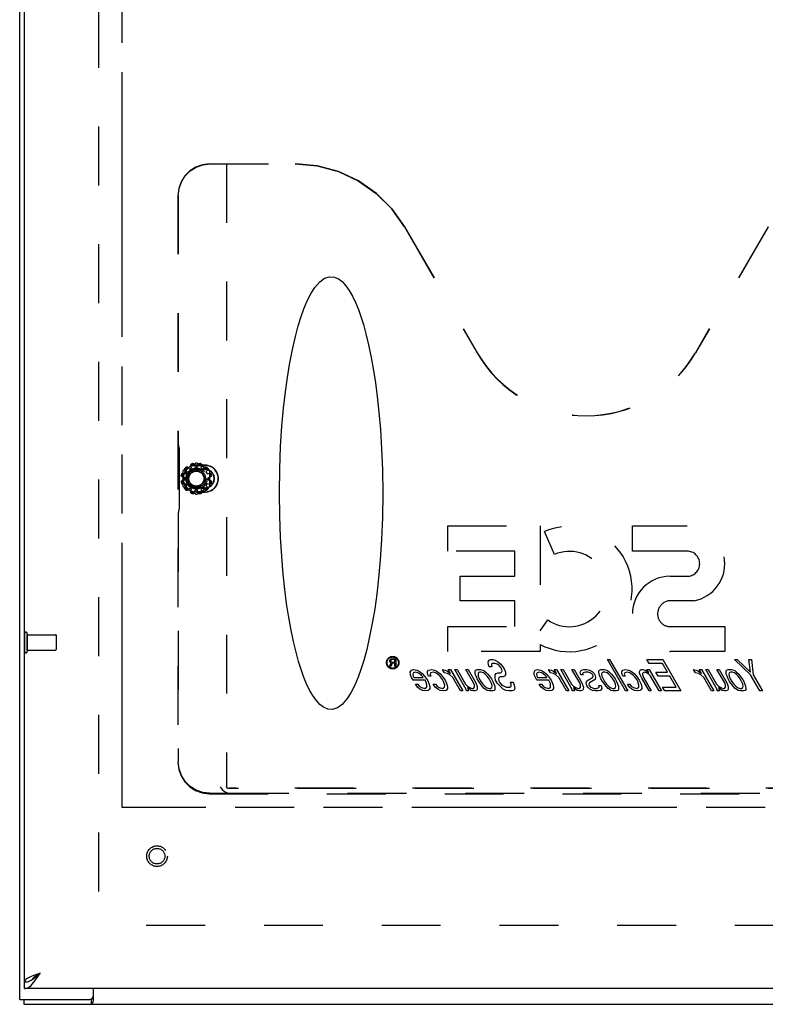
# Model space of a CAD drawing. Extents: x 0 to 170, y 0 to 110.
# Tile 3 of 7: x 35 to 47, y 25 to 41. Entities that reach past the tile are written whole.
import ezdxf

# ---------------------------------------------------------------- set-up
doc = ezdxf.new("R2010")
doc.units = 0
doc.header["$LTSCALE"] = 9.35
doc.header["$MEASUREMENT"] = 0
doc.linetypes.add('HIDDEN', pattern=[0.2, 0.1, -0.1])
doc.linetypes.add('PHANTOM', pattern=[0.8, 0.45, -0.05, 0.1, -0.05, 0.1, -0.05])
doc.layers.get('0').update_dxf_attribs({"linetype": 'CONTINUOUS'})
doc.layers.add('AVAILABLE_DOOR_SPACE', color=7, linetype='CONTINUOUS')
doc.layers.add('DEFAULT_2', color=8, linetype='HIDDEN')

msp = doc.modelspace()

# ---------------------------------------------------------------- linework, layer by layer
at = {"color": 3, "linetype": 'CONTINUOUS'}
for p, q in [((35.469, 25.028), (35.469, 84.872)), ((35.546, 25.304), (35.546, 84.596)), ((71.171, 25.2), (35.546, 25.2)), ((36.641, 25.031), (36.641, 25.2)), ((35.469, 25.028), (36.581, 25.028)), ((35.532, 24.95), (71.406, 24.95))]:
    msp.add_line(p, q, dxfattribs=at)
at = {"color": 8, "linetype": 'HIDDEN'}
for p, q in [((38.255, 33.49), (38.295, 33.49)), ((38.104, 33.379), (38.124, 33.414)), ((38.164, 33.455), (38.199, 33.475)), ((38.35, 33.475), (38.385, 33.455)), ((38.426, 33.414), (38.446, 33.379)), ((38.089, 33.284), (38.089, 33.324)), ((38.124, 33.193), (38.104, 33.228)), ((38.446, 33.228), (38.426, 33.193)), ((38.461, 33.324), (38.461, 33.284)), ((38.199, 33.133), (38.164, 33.153)), ((38.295, 33.118), (38.255, 33.118)), ((38.385, 33.153), (38.35, 33.133)), ((35.59, 30.824), (36.037, 30.824)), ((35.59, 30.576), (35.59, 30.824)), ((35.59, 30.576), (36.037, 30.576)), ((41.344, 30.316), (41.368, 30.377)), ((41.347, 30.411), (41.349, 30.419)), ((41.347, 30.401), (41.347, 30.411)), ((41.349, 30.393), (41.347, 30.401)), ((41.349, 30.419), (41.357, 30.43)), ((41.357, 30.382), (41.349, 30.393)), ((41.357, 30.43), (41.368, 30.438)), ((41.368, 30.377), (41.357, 30.382)), ((41.365, 30.419), (41.362, 30.411)), ((41.362, 30.411), (41.362, 30.403)), ((41.362, 30.403), (41.365, 30.395)), ((41.383, 30.371), (41.362, 30.316)), ((41.37, 30.425), (41.365, 30.419)), ((41.365, 30.395), (41.37, 30.39)), ((41.368, 30.438), (41.381, 30.441)), ((41.378, 30.427), (41.37, 30.425)), ((41.37, 30.39), (41.378, 30.387)), ((41.428, 30.427), (41.378, 30.427)), ((41.378, 30.387), (41.428, 30.387)), ((41.381, 30.441), (41.443, 30.441)), ((41.428, 30.371), (41.383, 30.371)), ((41.428, 30.387), (41.428, 30.427)), ((41.428, 30.316), (41.428, 30.371)), ((41.443, 30.441), (41.443, 30.316)), ((42.912, 30.386), (42.921, 30.418)), ((42.915, 30.343), (42.912, 30.386)), ((42.921, 30.418), (42.95, 30.429)), ((42.95, 30.429), (42.986, 30.429)), ((42.98, 30.365), (42.965, 30.354)), ((43.023, 30.365), (42.98, 30.365)), ((42.986, 30.429), (43.02, 30.418)), ((43.02, 30.418), (43.06, 30.397)), ((43.05, 30.354), (43.023, 30.365)), ((43.06, 30.397), (43.113, 30.354)), ((44.803, 30.429), (44.838, 30.429)), ((45.091, 29.929), (44.803, 30.429)), ((44.838, 30.429), (45.127, 29.929)), ((45.429, 30.429), (45.683, 30.429)), ((45.466, 30.365), (45.429, 30.429)), ((45.678, 30.365), (45.466, 30.365)), ((45.757, 30.226), (45.678, 30.365)), ((45.683, 30.429), (45.972, 29.929)), ((46.824, 30.429), (46.866, 30.429)), ((47.078, 30.184), (46.824, 30.429)), ((46.866, 30.429), (47.074, 30.226)), ((47.049, 30.429), (47.091, 30.429)), ((47.074, 30.226), (47.049, 30.429)), ((47.091, 30.429), (47.12, 30.184)), ((41.362, 30.316), (41.344, 30.316)), ((41.443, 30.316), (41.428, 30.316)), ((41.673, 30.226), (41.69, 30.258)), ((41.676, 30.184), (41.673, 30.226)), ((41.69, 30.258), (41.726, 30.269)), ((41.721, 30.216), (41.712, 30.195)), ((41.757, 30.226), (41.721, 30.216)), ((41.726, 30.269), (41.774, 30.258)), ((41.792, 30.216), (41.757, 30.226)), ((41.774, 30.258), (41.801, 30.248)), ((41.812, 30.205), (41.792, 30.216)), ((41.801, 30.248), (41.835, 30.226)), ((41.851, 30.173), (41.812, 30.205)), ((41.835, 30.226), (41.861, 30.205)), ((41.861, 30.205), (41.9, 30.163)), ((41.946, 30.205), (41.948, 30.237)), ((41.963, 30.163), (41.946, 30.205)), ((41.948, 30.237), (41.964, 30.258)), ((41.964, 30.258), (42.007, 30.269)), ((41.996, 30.216), (41.987, 30.195)), ((42.039, 30.226), (41.996, 30.216)), ((42.007, 30.269), (42.056, 30.258)), ((42.073, 30.216), (42.039, 30.226)), ((42.056, 30.258), (42.083, 30.248)), ((42.093, 30.205), (42.073, 30.216)), ((42.083, 30.248), (42.116, 30.226)), ((42.133, 30.173), (42.093, 30.205)), ((42.116, 30.226), (42.143, 30.205)), ((42.143, 30.205), (42.181, 30.163)), ((42.183, 30.269), (42.225, 30.258)), ((42.214, 30.216), (42.183, 30.269)), ((42.263, 30.205), (42.214, 30.216)), ((42.225, 30.258), (42.252, 30.248)), ((42.252, 30.248), (42.285, 30.226)), ((42.303, 30.184), (42.263, 30.205)), ((42.275, 30.269), (42.31, 30.269)), ((42.312, 30.205), (42.275, 30.269)), ((42.285, 30.226), (42.312, 30.205)), ((42.31, 30.269), (42.507, 29.929)), ((42.381, 30.269), (42.416, 30.269)), ((42.54, 29.992), (42.381, 30.269)), ((42.416, 30.269), (42.551, 30.035)), ((42.557, 30.269), (42.592, 30.269)), ((42.679, 30.056), (42.557, 30.269)), ((42.592, 30.269), (42.715, 30.056)), ((42.701, 30.226), (42.703, 30.248)), ((42.705, 30.195), (42.701, 30.226)), ((42.703, 30.248), (42.711, 30.258)), ((42.711, 30.258), (42.733, 30.269)), ((42.733, 30.269), (42.789, 30.269)), ((42.749, 30.216), (42.748, 30.195)), ((42.771, 30.226), (42.749, 30.216)), ((42.8, 30.226), (42.771, 30.226)), ((42.789, 30.269), (42.823, 30.258)), ((42.834, 30.216), (42.8, 30.226)), ((42.823, 30.258), (42.844, 30.248)), ((42.86, 30.195), (42.834, 30.216)), ((42.844, 30.248), (42.87, 30.226)), ((42.87, 30.226), (42.902, 30.195)), ((42.926, 30.312), (42.915, 30.343)), ((42.969, 30.312), (42.926, 30.312)), ((42.965, 30.354), (42.963, 30.333)), ((42.963, 30.333), (42.969, 30.312)), ((43.021, 30.184), (43.037, 30.205)), ((43.037, 30.205), (43.066, 30.216)), ((43.083, 30.333), (43.05, 30.354)), ((43.066, 30.216), (43.109, 30.216)), ((43.109, 30.301), (43.083, 30.333)), ((43.121, 30.28), (43.109, 30.301)), ((43.109, 30.216), (43.123, 30.226)), ((43.113, 30.354), (43.145, 30.312)), ((43.132, 30.248), (43.121, 30.28)), ((43.123, 30.226), (43.132, 30.248)), ((43.145, 30.312), (43.169, 30.269)), ((43.169, 30.269), (43.187, 30.226)), ((43.187, 30.226), (43.183, 30.184)), ((43.638, 30.226), (43.654, 30.258)), ((43.641, 30.184), (43.638, 30.226)), ((43.654, 30.258), (43.691, 30.269)), ((43.686, 30.216), (43.677, 30.195)), ((43.722, 30.226), (43.686, 30.216)), ((43.691, 30.269), (43.739, 30.258)), ((43.756, 30.216), (43.722, 30.226)), ((43.739, 30.258), (43.766, 30.248)), ((43.777, 30.205), (43.756, 30.216)), ((43.766, 30.248), (43.8, 30.226)), ((43.816, 30.173), (43.777, 30.205)), ((43.8, 30.226), (43.826, 30.205)), ((43.826, 30.205), (43.865, 30.163)), ((43.867, 30.269), (43.908, 30.258)), ((43.897, 30.216), (43.867, 30.269)), ((43.946, 30.205), (43.897, 30.216)), ((43.908, 30.258), (43.935, 30.248)), ((43.935, 30.248), (43.969, 30.226)), ((43.986, 30.184), (43.946, 30.205)), ((43.958, 30.269), (43.993, 30.269)), ((43.995, 30.205), (43.958, 30.269)), ((43.969, 30.226), (43.995, 30.205)), ((43.993, 30.269), (44.19, 29.929)), ((44.064, 30.269), (44.099, 30.269)), ((44.223, 29.992), (44.064, 30.269)), ((44.099, 30.269), (44.234, 30.035)), ((44.24, 30.269), (44.275, 30.269)), ((44.363, 30.056), (44.24, 30.269)), ((44.275, 30.269), (44.398, 30.056)), ((44.37, 30.226), (44.379, 30.248)), ((44.381, 30.184), (44.37, 30.226)), ((44.379, 30.248), (44.394, 30.258)), ((44.394, 30.258), (44.43, 30.269)), ((44.418, 30.216), (44.41, 30.205)), ((44.41, 30.205), (44.416, 30.184)), ((44.455, 30.226), (44.418, 30.216)), ((44.43, 30.269), (44.472, 30.269)), ((44.497, 30.226), (44.455, 30.226)), ((44.472, 30.269), (44.521, 30.258)), ((44.531, 30.216), (44.497, 30.226)), ((44.521, 30.258), (44.561, 30.237)), ((44.551, 30.205), (44.531, 30.216)), ((44.571, 30.184), (44.551, 30.205)), ((44.561, 30.237), (44.594, 30.205)), ((44.594, 30.205), (44.606, 30.184)), ((44.666, 30.226), (44.668, 30.248)), ((44.67, 30.195), (44.666, 30.226)), ((44.668, 30.248), (44.676, 30.258)), ((44.676, 30.258), (44.698, 30.269)), ((44.698, 30.269), (44.754, 30.269)), ((44.714, 30.216), (44.712, 30.195)), ((44.736, 30.226), (44.714, 30.216)), ((44.764, 30.226), (44.736, 30.226)), ((44.754, 30.269), (44.788, 30.258)), ((44.799, 30.216), (44.764, 30.226)), ((44.788, 30.258), (44.808, 30.248)), ((44.825, 30.195), (44.799, 30.216)), ((44.808, 30.248), (44.835, 30.226)), ((44.835, 30.226), (44.867, 30.195)), ((45.03, 30.205), (45.033, 30.237)), ((45.048, 30.163), (45.03, 30.205)), ((45.033, 30.237), (45.049, 30.258)), ((45.049, 30.258), (45.092, 30.269)), ((45.08, 30.216), (45.072, 30.195)), ((45.124, 30.226), (45.08, 30.216)), ((45.092, 30.269), (45.14, 30.258)), ((45.158, 30.216), (45.124, 30.226)), ((45.14, 30.258), (45.168, 30.248)), ((45.178, 30.205), (45.158, 30.216)), ((45.168, 30.248), (45.201, 30.226)), ((45.218, 30.173), (45.178, 30.205)), ((45.201, 30.226), (45.227, 30.205)), ((45.227, 30.205), (45.266, 30.163)), ((45.313, 30.216), (45.315, 30.237)), ((45.324, 30.184), (45.313, 30.216)), ((45.315, 30.237), (45.323, 30.258)), ((45.323, 30.258), (45.338, 30.269)), ((45.338, 30.269), (45.367, 30.269)), ((45.361, 30.205), (45.359, 30.184)), ((45.369, 30.216), (45.361, 30.205)), ((45.367, 30.269), (45.401, 30.258)), ((45.391, 30.226), (45.369, 30.216)), ((45.426, 30.216), (45.391, 30.226)), ((45.401, 30.258), (45.434, 30.237)), ((45.459, 30.195), (45.426, 30.216)), ((45.43, 30.269), (45.465, 30.269)), ((45.461, 30.216), (45.43, 30.269)), ((45.434, 30.237), (45.461, 30.216)), ((45.465, 30.269), (45.662, 29.929)), ((45.574, 30.226), (45.757, 30.226)), ((45.611, 30.163), (45.574, 30.226)), ((46.169, 30.269), (46.211, 30.258)), ((46.2, 30.216), (46.169, 30.269)), ((46.249, 30.205), (46.2, 30.216)), ((46.211, 30.258), (46.238, 30.248)), ((46.238, 30.248), (46.272, 30.226)), ((46.289, 30.184), (46.249, 30.205)), ((46.261, 30.269), (46.296, 30.269)), ((46.298, 30.205), (46.261, 30.269)), ((46.272, 30.226), (46.298, 30.205)), ((46.296, 30.269), (46.493, 29.929)), ((46.367, 30.269), (46.402, 30.269)), ((46.526, 29.992), (46.367, 30.269)), ((46.402, 30.269), (46.537, 30.035)), ((46.543, 30.269), (46.578, 30.269)), ((46.666, 30.056), (46.543, 30.269)), ((46.578, 30.269), (46.701, 30.056)), ((46.687, 30.226), (46.689, 30.248)), ((46.691, 30.195), (46.687, 30.226)), ((46.689, 30.248), (46.697, 30.258)), ((46.697, 30.258), (46.719, 30.269)), ((46.719, 30.269), (46.775, 30.269)), ((46.735, 30.216), (46.734, 30.195)), ((46.757, 30.226), (46.735, 30.216)), ((46.786, 30.226), (46.757, 30.226)), ((46.775, 30.269), (46.809, 30.258)), ((46.82, 30.216), (46.786, 30.226)), ((46.809, 30.258), (46.83, 30.248)), ((46.846, 30.195), (46.82, 30.216)), ((46.83, 30.248), (46.856, 30.226)), ((46.856, 30.226), (46.889, 30.195)), ((41.694, 30.141), (41.676, 30.184)), ((41.718, 30.099), (41.694, 30.141)), ((41.712, 30.195), (41.717, 30.163)), ((41.717, 30.163), (41.729, 30.141)), ((41.908, 30.099), (41.718, 30.099)), ((41.729, 30.141), (41.877, 30.141)), ((41.871, 30.152), (41.851, 30.173)), ((41.877, 30.141), (41.871, 30.152)), ((41.9, 30.163), (41.944, 30.099)), ((41.921, 30.078), (41.908, 30.099)), ((41.932, 30.046), (41.921, 30.078)), ((41.937, 30.024), (41.932, 30.046)), ((41.944, 30.099), (41.973, 30.035)), ((41.998, 30.163), (41.963, 30.163)), ((41.987, 30.195), (41.998, 30.163)), ((42.152, 30.152), (42.133, 30.173)), ((42.184, 30.109), (42.152, 30.152)), ((42.181, 30.163), (42.225, 30.099)), ((42.202, 30.078), (42.184, 30.109)), ((42.219, 30.024), (42.202, 30.078)), ((42.225, 30.099), (42.255, 30.035)), ((42.349, 30.141), (42.303, 30.184)), ((42.471, 29.929), (42.349, 30.141)), ((42.691, 30.024), (42.679, 30.056)), ((42.717, 30.163), (42.705, 30.195)), ((42.715, 30.056), (42.732, 30.014)), ((42.734, 30.12), (42.717, 30.163)), ((42.759, 30.078), (42.734, 30.12)), ((42.748, 30.195), (42.752, 30.163)), ((42.752, 30.163), (42.769, 30.12)), ((42.816, 30.003), (42.759, 30.078)), ((42.769, 30.12), (42.794, 30.078)), ((42.794, 30.078), (42.826, 30.035)), ((42.893, 30.163), (42.86, 30.195)), ((42.924, 30.12), (42.893, 30.163)), ((42.902, 30.195), (42.928, 30.163)), ((42.949, 30.078), (42.924, 30.12)), ((42.928, 30.163), (42.96, 30.12)), ((42.966, 30.035), (42.949, 30.078)), ((42.96, 30.12), (42.984, 30.078)), ((42.984, 30.078), (43.013, 30.003)), ((43.018, 30.141), (43.021, 30.184)), ((43.028, 30.099), (43.018, 30.141)), ((43.059, 30.046), (43.028, 30.099)), ((43.098, 30.003), (43.059, 30.046)), ((43.081, 30.141), (43.072, 30.12)), ((43.072, 30.12), (43.077, 30.088)), ((43.077, 30.088), (43.095, 30.056)), ((43.103, 30.152), (43.081, 30.141)), ((43.095, 30.056), (43.128, 30.024)), ((43.145, 30.152), (43.103, 30.152)), ((43.167, 30.163), (43.145, 30.152)), ((43.183, 30.184), (43.167, 30.163)), ((43.265, 30.067), (43.307, 30.067)), ((43.276, 30.035), (43.265, 30.067)), ((43.307, 30.067), (43.325, 30.024)), ((43.659, 30.141), (43.641, 30.184)), ((43.683, 30.099), (43.659, 30.141)), ((43.677, 30.195), (43.681, 30.163)), ((43.681, 30.163), (43.694, 30.141)), ((43.873, 30.099), (43.683, 30.099)), ((43.694, 30.141), (43.842, 30.141)), ((43.836, 30.152), (43.816, 30.173)), ((43.842, 30.141), (43.836, 30.152)), ((43.865, 30.163), (43.908, 30.099)), ((43.886, 30.078), (43.873, 30.099)), ((43.897, 30.046), (43.886, 30.078)), ((43.902, 30.024), (43.897, 30.046)), ((43.908, 30.099), (43.938, 30.035)), ((44.032, 30.141), (43.986, 30.184)), ((44.155, 29.929), (44.032, 30.141)), ((44.374, 30.024), (44.363, 30.056)), ((44.416, 30.184), (44.381, 30.184)), ((44.398, 30.056), (44.415, 30.014)), ((44.468, 30.056), (44.478, 30.088)), ((44.479, 30.014), (44.468, 30.056)), ((44.478, 30.088), (44.567, 30.141)), ((44.518, 30.056), (44.509, 30.035)), ((44.607, 30.109), (44.518, 30.056)), ((44.567, 30.141), (44.576, 30.163)), ((44.576, 30.163), (44.571, 30.184)), ((44.606, 30.184), (44.616, 30.141)), ((44.616, 30.141), (44.607, 30.109)), ((44.682, 30.163), (44.67, 30.195)), ((44.699, 30.12), (44.682, 30.163)), ((44.724, 30.078), (44.699, 30.12)), ((44.712, 30.195), (44.717, 30.163)), ((44.717, 30.163), (44.734, 30.12)), ((44.781, 30.003), (44.724, 30.078)), ((44.734, 30.12), (44.759, 30.078)), ((44.759, 30.078), (44.79, 30.035)), ((44.858, 30.163), (44.825, 30.195)), ((44.889, 30.12), (44.858, 30.163)), ((44.867, 30.195), (44.893, 30.163)), ((44.914, 30.078), (44.889, 30.12)), ((44.893, 30.163), (44.924, 30.12)), ((44.931, 30.035), (44.914, 30.078)), ((44.924, 30.12), (44.949, 30.078)), ((44.949, 30.078), (44.978, 30.003)), ((45.083, 30.163), (45.048, 30.163)), ((45.072, 30.195), (45.083, 30.163)), ((45.237, 30.152), (45.218, 30.173)), ((45.269, 30.109), (45.237, 30.152)), ((45.266, 30.163), (45.31, 30.099)), ((45.287, 30.078), (45.269, 30.109)), ((45.304, 30.024), (45.287, 30.078)), ((45.31, 30.099), (45.34, 30.035)), ((45.348, 30.131), (45.324, 30.184)), ((45.465, 29.929), (45.348, 30.131)), ((45.359, 30.184), (45.383, 30.131)), ((45.383, 30.131), (45.5, 29.929)), ((45.485, 30.173), (45.459, 30.195)), ((45.627, 29.929), (45.485, 30.173)), ((45.794, 30.163), (45.611, 30.163)), ((45.893, 29.992), (45.794, 30.163)), ((46.335, 30.141), (46.289, 30.184)), ((46.458, 29.929), (46.335, 30.141)), ((46.677, 30.024), (46.666, 30.056)), ((46.703, 30.163), (46.691, 30.195)), ((46.701, 30.056), (46.718, 30.014)), ((46.72, 30.12), (46.703, 30.163)), ((46.745, 30.078), (46.72, 30.12)), ((46.734, 30.195), (46.738, 30.163)), ((46.738, 30.163), (46.755, 30.12)), ((46.802, 30.003), (46.745, 30.078)), ((46.755, 30.12), (46.78, 30.078)), ((46.78, 30.078), (46.812, 30.035)), ((46.879, 30.163), (46.846, 30.195)), ((46.91, 30.12), (46.879, 30.163)), ((46.889, 30.195), (46.914, 30.163)), ((46.935, 30.078), (46.91, 30.12)), ((46.914, 30.163), (46.946, 30.12)), ((46.953, 30.035), (46.935, 30.078)), ((46.946, 30.12), (46.97, 30.078)), ((46.97, 30.078), (46.999, 30.003)), ((47.225, 29.929), (47.078, 30.184)), ((47.12, 30.184), (47.267, 29.929)), ((41.755, 30.035), (41.79, 30.035)), ((41.787, 29.992), (41.755, 30.035)), ((41.826, 29.96), (41.787, 29.992)), ((41.79, 30.035), (41.816, 30.003)), ((41.816, 30.003), (41.849, 29.982)), ((41.867, 29.939), (41.826, 29.96)), ((41.849, 29.982), (41.905, 29.971)), ((41.922, 29.929), (41.867, 29.939)), ((41.905, 29.971), (41.927, 29.982)), ((41.958, 29.939), (41.922, 29.929)), ((41.927, 29.982), (41.935, 29.992)), ((41.935, 29.992), (41.937, 30.024)), ((41.973, 29.95), (41.958, 29.939)), ((41.973, 30.035), (41.984, 29.992)), ((41.982, 29.971), (41.973, 29.95)), ((41.984, 29.992), (41.982, 29.971)), ((42.037, 30.035), (42.072, 30.035)), ((42.068, 29.992), (42.037, 30.035)), ((42.108, 29.96), (42.068, 29.992)), ((42.072, 30.035), (42.098, 30.003)), ((42.098, 30.003), (42.131, 29.982)), ((42.148, 29.939), (42.108, 29.96)), ((42.131, 29.982), (42.186, 29.971)), ((42.204, 29.929), (42.148, 29.939)), ((42.186, 29.971), (42.216, 29.992)), ((42.24, 29.939), (42.204, 29.929)), ((42.216, 29.992), (42.219, 30.024)), ((42.255, 29.95), (42.24, 29.939)), ((42.255, 30.035), (42.266, 29.992)), ((42.264, 29.971), (42.255, 29.95)), ((42.266, 29.992), (42.264, 29.971)), ((42.507, 29.929), (42.471, 29.929)), ((42.558, 29.95), (42.54, 29.992)), ((42.551, 30.035), (42.583, 30.003)), ((42.563, 29.929), (42.558, 29.95)), ((42.598, 29.929), (42.563, 29.929)), ((42.621, 29.95), (42.582, 29.982)), ((42.582, 29.982), (42.598, 29.929)), ((42.583, 30.003), (42.617, 29.982)), ((42.617, 29.982), (42.651, 29.971)), ((42.641, 29.939), (42.621, 29.95)), ((42.676, 29.929), (42.641, 29.939)), ((42.651, 29.971), (42.679, 29.971)), ((42.704, 29.929), (42.676, 29.929)), ((42.679, 29.971), (42.695, 29.992)), ((42.695, 29.992), (42.691, 30.024)), ((42.726, 29.939), (42.704, 29.929)), ((42.735, 29.96), (42.726, 29.939)), ((42.732, 30.014), (42.737, 29.992)), ((42.737, 29.992), (42.735, 29.96)), ((42.848, 29.971), (42.816, 30.003)), ((42.826, 30.035), (42.858, 30.003)), ((42.875, 29.95), (42.848, 29.971)), ((42.858, 30.003), (42.884, 29.982)), ((42.895, 29.939), (42.875, 29.95)), ((42.884, 29.982), (42.919, 29.971)), ((42.929, 29.929), (42.895, 29.939)), ((42.919, 29.971), (42.947, 29.971)), ((42.986, 29.929), (42.929, 29.929)), ((42.947, 29.971), (42.969, 29.982)), ((42.971, 30.003), (42.966, 30.035)), ((42.969, 29.982), (42.971, 30.003)), ((43.008, 29.939), (42.986, 29.929)), ((43.016, 29.95), (43.008, 29.939)), ((43.013, 30.003), (43.017, 29.971)), ((43.017, 29.971), (43.016, 29.95)), ((43.15, 29.96), (43.098, 30.003)), ((43.128, 30.024), (43.161, 30.003)), ((43.191, 29.939), (43.15, 29.96)), ((43.161, 30.003), (43.195, 29.992)), ((43.232, 29.929), (43.191, 29.939)), ((43.195, 29.992), (43.252, 29.992)), ((43.288, 29.929), (43.232, 29.929)), ((43.252, 29.992), (43.274, 30.003)), ((43.274, 30.003), (43.276, 30.035)), ((43.318, 29.939), (43.288, 29.929)), ((43.334, 29.971), (43.318, 29.939)), ((43.325, 30.024), (43.334, 29.971)), ((43.72, 30.035), (43.755, 30.035)), ((43.752, 29.992), (43.72, 30.035)), ((43.791, 29.96), (43.752, 29.992)), ((43.755, 30.035), (43.781, 30.003)), ((43.781, 30.003), (43.814, 29.982)), ((43.832, 29.939), (43.791, 29.96)), ((43.814, 29.982), (43.87, 29.971)), ((43.887, 29.929), (43.832, 29.939)), ((43.87, 29.971), (43.892, 29.982)), ((43.923, 29.939), (43.887, 29.929)), ((43.892, 29.982), (43.899, 29.992)), ((43.899, 29.992), (43.902, 30.024)), ((43.938, 29.95), (43.923, 29.939)), ((43.938, 30.035), (43.949, 29.992)), ((43.947, 29.971), (43.938, 29.95)), ((43.949, 29.992), (43.947, 29.971)), ((44.19, 29.929), (44.155, 29.929)), ((44.241, 29.95), (44.223, 29.992)), ((44.234, 30.035), (44.267, 30.003)), ((44.246, 29.929), (44.241, 29.95)), ((44.281, 29.929), (44.246, 29.929)), ((44.304, 29.95), (44.265, 29.982)), ((44.265, 29.982), (44.281, 29.929)), ((44.267, 30.003), (44.3, 29.982)), ((44.3, 29.982), (44.334, 29.971)), ((44.325, 29.939), (44.304, 29.95)), ((44.359, 29.929), (44.325, 29.939)), ((44.334, 29.971), (44.362, 29.971)), ((44.387, 29.929), (44.359, 29.929)), ((44.362, 29.971), (44.378, 29.992)), ((44.378, 29.992), (44.374, 30.024)), ((44.409, 29.939), (44.387, 29.929)), ((44.418, 29.96), (44.409, 29.939)), ((44.415, 30.014), (44.421, 29.992)), ((44.421, 29.992), (44.418, 29.96)), ((44.491, 29.992), (44.479, 30.014)), ((44.524, 29.96), (44.491, 29.992)), ((44.509, 30.035), (44.514, 30.014)), ((44.514, 30.014), (44.533, 29.992)), ((44.564, 29.939), (44.524, 29.96)), ((44.533, 29.992), (44.554, 29.982)), ((44.554, 29.982), (44.588, 29.971)), ((44.612, 29.929), (44.564, 29.939)), ((44.588, 29.971), (44.63, 29.971)), ((44.655, 29.929), (44.612, 29.929)), ((44.63, 29.971), (44.666, 29.982)), ((44.691, 29.939), (44.655, 29.929)), ((44.666, 29.982), (44.674, 29.992)), ((44.669, 30.014), (44.704, 30.014)), ((44.674, 29.992), (44.669, 30.014)), ((44.706, 29.95), (44.691, 29.939)), ((44.704, 30.014), (44.715, 29.971)), ((44.715, 29.971), (44.706, 29.95)), ((44.813, 29.971), (44.781, 30.003)), ((44.79, 30.035), (44.823, 30.003)), ((44.84, 29.95), (44.813, 29.971)), ((44.823, 30.003), (44.849, 29.982)), ((44.86, 29.939), (44.84, 29.95)), ((44.849, 29.982), (44.884, 29.971)), ((44.894, 29.929), (44.86, 29.939)), ((44.884, 29.971), (44.912, 29.971)), ((44.95, 29.929), (44.894, 29.929)), ((44.912, 29.971), (44.934, 29.982)), ((44.936, 30.003), (44.931, 30.035)), ((44.934, 29.982), (44.936, 30.003)), ((44.972, 29.939), (44.95, 29.929)), ((44.98, 29.95), (44.972, 29.939)), ((44.978, 30.003), (44.982, 29.971)), ((44.982, 29.971), (44.98, 29.95)), ((45.127, 29.929), (45.091, 29.929)), ((45.121, 30.035), (45.157, 30.035)), ((45.153, 29.992), (45.121, 30.035)), ((45.193, 29.96), (45.153, 29.992)), ((45.157, 30.035), (45.182, 30.003)), ((45.182, 30.003), (45.216, 29.982)), ((45.233, 29.939), (45.193, 29.96)), ((45.216, 29.982), (45.271, 29.971)), ((45.289, 29.929), (45.233, 29.939)), ((45.271, 29.971), (45.301, 29.992)), ((45.325, 29.939), (45.289, 29.929)), ((45.301, 29.992), (45.304, 30.024)), ((45.34, 29.95), (45.325, 29.939)), ((45.34, 30.035), (45.35, 29.992)), ((45.348, 29.971), (45.34, 29.95)), ((45.35, 29.992), (45.348, 29.971)), ((45.5, 29.929), (45.465, 29.929)), ((45.662, 29.929), (45.627, 29.929)), ((45.681, 29.992), (45.893, 29.992)), ((45.718, 29.929), (45.681, 29.992)), ((45.972, 29.929), (45.718, 29.929)), ((46.493, 29.929), (46.458, 29.929)), ((46.544, 29.95), (46.526, 29.992)), ((46.537, 30.035), (46.57, 30.003)), ((46.549, 29.929), (46.544, 29.95)), ((46.584, 29.929), (46.549, 29.929)), ((46.607, 29.95), (46.568, 29.982)), ((46.568, 29.982), (46.584, 29.929)), ((46.57, 30.003), (46.603, 29.982)), ((46.603, 29.982), (46.637, 29.971)), ((46.627, 29.939), (46.607, 29.95)), ((46.662, 29.929), (46.627, 29.939)), ((46.637, 29.971), (46.665, 29.971)), ((46.69, 29.929), (46.662, 29.929)), ((46.665, 29.971), (46.681, 29.992)), ((46.681, 29.992), (46.677, 30.024)), ((46.712, 29.939), (46.69, 29.929)), ((46.721, 29.96), (46.712, 29.939)), ((46.718, 30.014), (46.724, 29.992)), ((46.724, 29.992), (46.721, 29.96)), ((46.834, 29.971), (46.802, 30.003)), ((46.812, 30.035), (46.844, 30.003)), ((46.861, 29.95), (46.834, 29.971)), ((46.844, 30.003), (46.871, 29.982)), ((46.881, 29.939), (46.861, 29.95)), ((46.871, 29.982), (46.905, 29.971)), ((46.915, 29.929), (46.881, 29.939)), ((46.905, 29.971), (46.933, 29.971)), ((46.972, 29.929), (46.915, 29.929)), ((46.933, 29.971), (46.955, 29.982)), ((46.957, 30.003), (46.953, 30.035)), ((46.955, 29.982), (46.957, 30.003)), ((46.994, 29.939), (46.972, 29.929)), ((47.002, 29.95), (46.994, 29.939)), ((46.999, 30.003), (47.003, 29.971)), ((47.003, 29.971), (47.002, 29.95)), ((47.267, 29.929), (47.225, 29.929))]:
    msp.add_line(p, q, dxfattribs=at)
at = {"color": 7, "linetype": 'CONTINUOUS'}
for p, q in [((35.546, 25.2), (35.546, 25.304)), ((36.641, 25.069), (36.637, 25.068)), ((35.532, 25.028), (35.532, 24.95)), ((36.604, 25.028), (36.581, 25.028)), ((36.604, 25.028), (36.604, 24.95))]:
    msp.add_line(p, q, dxfattribs=at)
at = {"color": 3, "linetype": 'CONTINUOUS'}
for points in [[(35.546, 25.2), (35.566, 25.202), (35.587, 25.208), (35.607, 25.218), (35.628, 25.233), (35.649, 25.251), (35.669, 25.272), (35.69, 25.296), (35.71, 25.323), (35.731, 25.352), (35.751, 25.382), (35.772, 25.414), (35.792, 25.446)], [(35.792, 25.446), (35.763, 25.435), (35.733, 25.424), (35.705, 25.413), (35.678, 25.402), (35.652, 25.391), (35.629, 25.38), (35.608, 25.369), (35.589, 25.358), (35.574, 25.348), (35.562, 25.337), (35.553, 25.326), (35.548, 25.315), (35.546, 25.304)], [(36.641, 25.031), (36.638, 25.026), (36.636, 25.019), (36.634, 25.011), (36.633, 25.003), (36.631, 24.995), (36.629, 24.987), (36.628, 24.98), (36.626, 24.974), (36.624, 24.968), (36.622, 24.963), (36.619, 24.959), (36.617, 24.955), (36.614, 24.953), (36.611, 24.951), (36.608, 24.95), (36.604, 24.95)]]:
    msp.add_lwpolyline(points, dxfattribs=at)
at = {"color": 7, "linetype": 'CONTINUOUS'}
for points in [[(35.649, 25.333), (35.669, 25.345), (35.69, 25.359), (35.71, 25.375), (35.731, 25.392), (35.751, 25.409), (35.772, 25.428), (35.792, 25.446)], [(35.792, 25.446), (35.77, 25.432), (35.748, 25.418), (35.728, 25.403), (35.709, 25.389), (35.692, 25.375), (35.677, 25.361), (35.665, 25.346), (35.662, 25.341)], [(35.546, 25.304), (35.566, 25.305), (35.587, 25.309), (35.607, 25.314), (35.628, 25.323), (35.649, 25.333)], [(36.616, 25.04), (36.616, 25.038), (36.614, 25.034), (36.611, 25.031), (36.609, 25.029), (36.607, 25.028), (36.604, 25.028)]]:
    msp.add_lwpolyline(points, dxfattribs=at)
at = {"color": 8, "linetype": 'HIDDEN'}
for centre, radius in [((41.393, 30.379), 0.1), ((41.393, 30.379), 0.0902), ((37.65, 27.304), 0.124)]:
    msp.add_circle(centre, radius, dxfattribs=at)
at = {"color": 3, "linetype": 'CONTINUOUS'}
msp.add_arc((36.581, 25.088), 0.06, 270, 360, dxfattribs=at)
at = {"layer": 'AVAILABLE_DOOR_SPACE', "color": 4, "linetype": 'PHANTOM'}
for p, q in [((37.094, 28.075), (37.094, 81.825)), ((68.344, 28.075), (37.094, 28.075))]:
    msp.add_line(p, q, dxfattribs=at)
at = {"layer": 'DEFAULT_2', "color": 8, "linetype": 'HIDDEN'}
for p, q in [((36.719, 83.778), (36.719, 26.122)), ((38.483, 38.304), (39.848, 38.304)), ((38.754, 38.304), (38.754, 28.414)), ((37.981, 37.804), (37.981, 28.795)), ((37.988, 37.804), (37.988, 33.852)), ((41.579, 37.303), (42.734, 35.302)), ((41.582, 37.303), (42.736, 35.304)), ((47.355, 37.303), (46.2, 35.304)), ((47.358, 37.303), (46.203, 35.302)), ((37.996, 33.805), (37.992, 33.807)), ((38, 33.76), (38, 32.847)), ((38.27, 33.548), (38.065, 33.43)), ((38.199, 33.475), (38.188, 33.517)), ((38.255, 33.49), (38.244, 33.532)), ((38.412, 33.516), (38.275, 33.516)), ((38.275, 33.514), (38.412, 33.514)), ((38.484, 33.43), (38.28, 33.548)), ((38.295, 33.49), (38.306, 33.532)), ((38.35, 33.475), (38.362, 33.517)), ((38.047, 33.335), (38.089, 33.324)), ((38.06, 33.422), (38.06, 33.186)), ((38.062, 33.391), (38.104, 33.379)), ((38.124, 33.414), (38.093, 33.445)), ((38.164, 33.455), (38.134, 33.486)), ((38.275, 33.454), (38.412, 33.454)), ((38.275, 33.449), (38.412, 33.449)), ((38.385, 33.455), (38.416, 33.486)), ((38.426, 33.414), (38.457, 33.445)), ((38.446, 33.379), (38.488, 33.391)), ((38.461, 33.324), (38.503, 33.335)), ((38.489, 33.186), (38.489, 33.422)), ((38.047, 33.273), (38.089, 33.284)), ((38.062, 33.216), (38.104, 33.228)), ((38.065, 33.177), (38.27, 33.059)), ((38.093, 33.163), (38.124, 33.193)), ((38.28, 33.059), (38.484, 33.177)), ((38.457, 33.163), (38.426, 33.193)), ((38.446, 33.228), (38.488, 33.216)), ((38.461, 33.284), (38.503, 33.273)), ((38.134, 33.122), (38.164, 33.153)), ((38.188, 33.09), (38.199, 33.133)), ((38.244, 33.075), (38.255, 33.118)), ((38.412, 33.158), (38.275, 33.158)), ((38.412, 33.154), (38.275, 33.154)), ((38.412, 33.094), (38.275, 33.094)), ((38.275, 33.091), (38.412, 33.091)), ((38.306, 33.075), (38.295, 33.118)), ((38.362, 33.09), (38.35, 33.133)), ((38.416, 33.122), (38.385, 33.153)), ((37.988, 32.756), (37.988, 28.802)), ((37.996, 32.802), (37.992, 32.801)), ((42.268, 32.552), (43.734, 32.552)), ((42.268, 32.152), (42.268, 32.552)), ((43.734, 32.552), (43.734, 30.887)), ((45.202, 32.552), (46.069, 32.552)), ((45.202, 32.152), (45.202, 32.552)), ((43.963, 32.1), (43.806, 32.464)), ((43.335, 32.152), (42.268, 32.152)), ((43.335, 31.752), (43.335, 32.152)), ((46.069, 32.152), (45.202, 32.152)), ((42.467, 31.752), (43.335, 31.752)), ((42.467, 31.364), (42.467, 31.752)), ((45.8, 31.752), (46.069, 31.752)), ((43.335, 31.364), (42.467, 31.364)), ((43.335, 30.953), (43.335, 31.364)), ((46.183, 31.364), (45.779, 31.364)), ((43.734, 30.887), (43.855, 31.059)), ((35.547, 30.842), (35.547, 30.558)), ((35.59, 30.842), (35.59, 30.558)), ((42.268, 30.953), (43.335, 30.953)), ((42.268, 30.554), (42.268, 30.953)), ((45.8, 30.953), (46.668, 30.953)), ((46.668, 30.953), (46.668, 30.554)), ((36.047, 30.814), (36.047, 30.586)), ((43.734, 30.554), (42.268, 30.554)), ((43.734, 30.668), (43.734, 30.554)), ((46.668, 30.554), (45.8, 30.554)), ((50.163, 28.377), (38.774, 28.377)), ((50.125, 28.383), (38.812, 28.383)), ((38.479, 28.297), (50.457, 28.297)), ((38.486, 28.304), (38.807, 28.304)), ((38.807, 28.304), (50.13, 28.304)), ((70.204, 26.2), (36.734, 26.2))]:
    msp.add_line(p, q, dxfattribs=at)
for points in [[(38.483, 38.304), (38.371, 38.291), (38.265, 38.254), (38.17, 38.194), (38.09, 38.115), (38.031, 38.02), (37.994, 37.915), (37.981, 37.804)], [(37.988, 37.804), (38.001, 37.915), (38.038, 38.02), (38.097, 38.115), (38.177, 38.194), (38.272, 38.254), (38.378, 38.291), (38.49, 38.304)], [(39.845, 38.304), (40.193, 38.273), (40.53, 38.183), (40.846, 38.035), (41.132, 37.835), (41.379, 37.589), (41.579, 37.303)], [(41.582, 37.303), (41.382, 37.589), (41.135, 37.835), (40.849, 38.035), (40.533, 38.183), (40.196, 38.273), (39.848, 38.304)], [(39.594, 33.075), (39.599, 33.461), (39.613, 33.815), (39.634, 34.137), (39.66, 34.426), (39.689, 34.684), (39.72, 34.912), (39.754, 35.119), (39.8, 35.357), (39.847, 35.56), (39.893, 35.733), (39.939, 35.879), (39.983, 36.002), (40.037, 36.13), (40.098, 36.25), (40.157, 36.342), (40.236, 36.433), (40.31, 36.487), (40.39, 36.513), (40.467, 36.507), (40.531, 36.479), (40.589, 36.435), (40.651, 36.367), (40.703, 36.294), (40.753, 36.206), (40.806, 36.094), (40.849, 35.989), (40.888, 35.881), (40.928, 35.754), (40.969, 35.605), (41.011, 35.432), (41.053, 35.229), (41.09, 35.023), (41.119, 34.828), (41.148, 34.608), (41.174, 34.361), (41.198, 34.085), (41.216, 33.778), (41.229, 33.441), (41.234, 33.075)], [(37.988, 33.852), (37.989, 33.835), (37.989, 33.82), (37.991, 33.811), (37.992, 33.807)], [(37.996, 33.805), (37.997, 33.801), (37.999, 33.791), (37.999, 33.777), (38, 33.76)], [(38.108, 33.484), (38.111, 33.487), (38.115, 33.489), (38.119, 33.49), (38.124, 33.49), (38.127, 33.49), (38.131, 33.488), (38.134, 33.486)], [(38.111, 33.482), (38.113, 33.484), (38.116, 33.485), (38.118, 33.486), (38.121, 33.486), (38.123, 33.486), (38.125, 33.486), (38.127, 33.486), (38.129, 33.485), (38.131, 33.485)], [(38.188, 33.517), (38.187, 33.52), (38.187, 33.524), (38.189, 33.528), (38.191, 33.531), (38.194, 33.534), (38.198, 33.537), (38.202, 33.539)], [(38.19, 33.519), (38.189, 33.516), (38.189, 33.513), (38.19, 33.51)], [(38.19, 33.519), (38.19, 33.521), (38.191, 33.523), (38.192, 33.525), (38.193, 33.526), (38.194, 33.528), (38.195, 33.53), (38.197, 33.532), (38.2, 33.533), (38.203, 33.535)], [(38.221, 33.544), (38.225, 33.544), (38.229, 33.544), (38.234, 33.543), (38.237, 33.541), (38.24, 33.538), (38.242, 33.535), (38.244, 33.532)], [(38.222, 33.54), (38.225, 33.54), (38.228, 33.54), (38.23, 33.539), (38.233, 33.539), (38.235, 33.538), (38.236, 33.537), (38.238, 33.535), (38.239, 33.534), (38.241, 33.532)], [(38.246, 33.525), (38.245, 33.527), (38.243, 33.53), (38.241, 33.532)], [(38.309, 33.532), (38.307, 33.53), (38.305, 33.527), (38.304, 33.525)], [(38.306, 33.532), (38.307, 33.535), (38.309, 33.538), (38.313, 33.541), (38.316, 33.543), (38.32, 33.544), (38.325, 33.544), (38.329, 33.544)], [(38.309, 33.532), (38.31, 33.534), (38.312, 33.535), (38.313, 33.537), (38.315, 33.538), (38.317, 33.539), (38.319, 33.539), (38.322, 33.54), (38.325, 33.54), (38.328, 33.54)], [(38.347, 33.535), (38.35, 33.533), (38.352, 33.532), (38.354, 33.53), (38.356, 33.528), (38.357, 33.526), (38.358, 33.525), (38.359, 33.523), (38.359, 33.521), (38.36, 33.519)], [(38.348, 33.539), (38.352, 33.537), (38.356, 33.534), (38.359, 33.531), (38.361, 33.528), (38.362, 33.524), (38.363, 33.52), (38.362, 33.517)], [(38.36, 33.51), (38.361, 33.513), (38.361, 33.516), (38.36, 33.519)], [(38.416, 33.486), (38.419, 33.488), (38.422, 33.49), (38.426, 33.49), (38.43, 33.49), (38.434, 33.489), (38.438, 33.487), (38.442, 33.484)], [(38.419, 33.485), (38.421, 33.485), (38.423, 33.486), (38.425, 33.486), (38.427, 33.486), (38.429, 33.486), (38.431, 33.486), (38.434, 33.485), (38.436, 33.484), (38.439, 33.482)], [(38.047, 33.335), (38.043, 33.336), (38.04, 33.338), (38.038, 33.341), (38.036, 33.345), (38.035, 33.349), (38.034, 33.353), (38.035, 33.358)], [(38.046, 33.338), (38.045, 33.339), (38.043, 33.34), (38.042, 33.342), (38.041, 33.344), (38.04, 33.346), (38.039, 33.348), (38.038, 33.351), (38.038, 33.354), (38.039, 33.357)], [(38.04, 33.377), (38.042, 33.381), (38.044, 33.384), (38.047, 33.387), (38.05, 33.39), (38.054, 33.391), (38.058, 33.391), (38.062, 33.391)], [(38.044, 33.376), (38.045, 33.379), (38.047, 33.381), (38.048, 33.383), (38.05, 33.385), (38.052, 33.386), (38.054, 33.387), (38.056, 33.388), (38.058, 33.388), (38.06, 33.389)], [(38.046, 33.338), (38.048, 33.335), (38.051, 33.334), (38.054, 33.333)], [(38.069, 33.389), (38.066, 33.389), (38.063, 33.389), (38.06, 33.389)], [(38.093, 33.445), (38.09, 33.447), (38.089, 33.451), (38.088, 33.455), (38.088, 33.459), (38.089, 33.463), (38.091, 33.467), (38.094, 33.471)], [(38.094, 33.447), (38.093, 33.449), (38.093, 33.451), (38.092, 33.453), (38.092, 33.456), (38.092, 33.458), (38.093, 33.46), (38.094, 33.463), (38.095, 33.465), (38.097, 33.468)], [(38.094, 33.447), (38.095, 33.444), (38.096, 33.442), (38.098, 33.439)], [(38.139, 33.481), (38.137, 33.482), (38.134, 33.484), (38.131, 33.485)], [(38.419, 33.485), (38.416, 33.484), (38.413, 33.482), (38.411, 33.481)], [(38.452, 33.439), (38.454, 33.442), (38.455, 33.444), (38.456, 33.447)], [(38.453, 33.468), (38.455, 33.465), (38.456, 33.462), (38.457, 33.46), (38.457, 33.458), (38.457, 33.456), (38.457, 33.453), (38.457, 33.451), (38.457, 33.449), (38.456, 33.447)], [(38.456, 33.471), (38.458, 33.467), (38.46, 33.463), (38.461, 33.459), (38.461, 33.455), (38.461, 33.451), (38.459, 33.447), (38.457, 33.445)], [(38.49, 33.389), (38.487, 33.389), (38.484, 33.389), (38.481, 33.389)], [(38.488, 33.391), (38.492, 33.391), (38.495, 33.391), (38.499, 33.39), (38.503, 33.387), (38.506, 33.384), (38.508, 33.381), (38.51, 33.377)], [(38.49, 33.389), (38.492, 33.388), (38.494, 33.388), (38.496, 33.387), (38.498, 33.386), (38.499, 33.385), (38.501, 33.383), (38.503, 33.381), (38.505, 33.379), (38.506, 33.376)], [(38.496, 33.333), (38.499, 33.334), (38.501, 33.335), (38.504, 33.338)], [(38.515, 33.358), (38.515, 33.353), (38.515, 33.349), (38.514, 33.345), (38.512, 33.341), (38.51, 33.338), (38.506, 33.336), (38.503, 33.335)], [(38.511, 33.357), (38.511, 33.354), (38.511, 33.351), (38.511, 33.348), (38.51, 33.346), (38.509, 33.344), (38.508, 33.342), (38.506, 33.34), (38.505, 33.339), (38.504, 33.338)], [(38.035, 33.249), (38.034, 33.254), (38.035, 33.258), (38.036, 33.262), (38.038, 33.266), (38.04, 33.269), (38.043, 33.271), (38.047, 33.273)], [(38.039, 33.25), (38.038, 33.254), (38.038, 33.257), (38.039, 33.259), (38.04, 33.261), (38.041, 33.263), (38.042, 33.265), (38.043, 33.267), (38.045, 33.268), (38.046, 33.27)], [(38.062, 33.216), (38.058, 33.216), (38.054, 33.216), (38.05, 33.218), (38.047, 33.22), (38.044, 33.223), (38.042, 33.227), (38.04, 33.231)], [(38.06, 33.219), (38.058, 33.219), (38.056, 33.22), (38.054, 33.221), (38.052, 33.222), (38.05, 33.223), (38.048, 33.224), (38.047, 33.226), (38.045, 33.229), (38.044, 33.232)], [(38.054, 33.274), (38.051, 33.273), (38.048, 33.272), (38.046, 33.27)], [(38.06, 33.219), (38.063, 33.218), (38.066, 33.218), (38.069, 33.218)], [(38.481, 33.218), (38.484, 33.218), (38.487, 33.218), (38.49, 33.219)], [(38.51, 33.231), (38.508, 33.227), (38.506, 33.223), (38.503, 33.22), (38.499, 33.218), (38.495, 33.216), (38.492, 33.216), (38.488, 33.216)], [(38.506, 33.232), (38.505, 33.229), (38.503, 33.226), (38.501, 33.224), (38.499, 33.223), (38.498, 33.222), (38.496, 33.221), (38.494, 33.22), (38.492, 33.219), (38.49, 33.219)], [(38.504, 33.27), (38.501, 33.272), (38.499, 33.273), (38.496, 33.274)], [(38.503, 33.273), (38.506, 33.271), (38.51, 33.269), (38.512, 33.266), (38.514, 33.262), (38.515, 33.258), (38.515, 33.254), (38.515, 33.249)], [(38.504, 33.27), (38.505, 33.268), (38.506, 33.267), (38.508, 33.265), (38.509, 33.263), (38.51, 33.261), (38.511, 33.259), (38.511, 33.257), (38.511, 33.254), (38.511, 33.25)], [(38.094, 33.137), (38.091, 33.14), (38.089, 33.144), (38.088, 33.148), (38.088, 33.152), (38.089, 33.156), (38.09, 33.16), (38.093, 33.163)], [(38.097, 33.14), (38.095, 33.142), (38.094, 33.145), (38.093, 33.147), (38.092, 33.15), (38.092, 33.152), (38.092, 33.154), (38.093, 33.156), (38.093, 33.158), (38.094, 33.16)], [(38.098, 33.168), (38.096, 33.166), (38.095, 33.163), (38.094, 33.16)], [(38.134, 33.122), (38.131, 33.119), (38.127, 33.118), (38.124, 33.117), (38.119, 33.117), (38.115, 33.118), (38.111, 33.12), (38.108, 33.123)], [(38.131, 33.123), (38.129, 33.122), (38.127, 33.121), (38.125, 33.121), (38.123, 33.121), (38.121, 33.121), (38.118, 33.122), (38.116, 33.122), (38.113, 33.124), (38.111, 33.126)], [(38.131, 33.123), (38.134, 33.123), (38.137, 33.125), (38.139, 33.127)], [(38.202, 33.069), (38.198, 33.07), (38.194, 33.073), (38.191, 33.076), (38.189, 33.079), (38.187, 33.083), (38.187, 33.087), (38.188, 33.09)], [(38.19, 33.098), (38.189, 33.095), (38.189, 33.092), (38.19, 33.089)], [(38.203, 33.073), (38.2, 33.074), (38.197, 33.075), (38.195, 33.077), (38.194, 33.079), (38.193, 33.081), (38.192, 33.083), (38.191, 33.085), (38.19, 33.087), (38.19, 33.089)], [(38.244, 33.075), (38.242, 33.072), (38.24, 33.069), (38.237, 33.066), (38.234, 33.065), (38.229, 33.063), (38.225, 33.063), (38.221, 33.064)], [(38.241, 33.075), (38.239, 33.073), (38.238, 33.072), (38.236, 33.071), (38.235, 33.07), (38.233, 33.069), (38.23, 33.068), (38.228, 33.067), (38.225, 33.067), (38.222, 33.067)], [(38.241, 33.075), (38.243, 33.077), (38.245, 33.08), (38.246, 33.083)], [(38.304, 33.083), (38.305, 33.08), (38.307, 33.077), (38.309, 33.075)], [(38.329, 33.064), (38.325, 33.063), (38.32, 33.063), (38.316, 33.065), (38.313, 33.066), (38.309, 33.069), (38.307, 33.072), (38.306, 33.075)], [(38.328, 33.067), (38.325, 33.067), (38.322, 33.067), (38.319, 33.068), (38.317, 33.069), (38.315, 33.07), (38.313, 33.071), (38.312, 33.072), (38.31, 33.073), (38.309, 33.075)], [(38.36, 33.089), (38.359, 33.087), (38.359, 33.085), (38.358, 33.083), (38.357, 33.081), (38.356, 33.079), (38.354, 33.077), (38.352, 33.075), (38.35, 33.074), (38.347, 33.073)], [(38.362, 33.09), (38.363, 33.087), (38.362, 33.083), (38.361, 33.079), (38.359, 33.076), (38.356, 33.073), (38.352, 33.07), (38.348, 33.069)], [(38.36, 33.089), (38.361, 33.092), (38.361, 33.095), (38.36, 33.098)], [(38.411, 33.127), (38.413, 33.125), (38.416, 33.123), (38.419, 33.123)], [(38.442, 33.123), (38.438, 33.12), (38.434, 33.118), (38.43, 33.117), (38.426, 33.117), (38.422, 33.118), (38.419, 33.119), (38.416, 33.122)], [(38.439, 33.126), (38.436, 33.124), (38.434, 33.122), (38.431, 33.122), (38.429, 33.121), (38.427, 33.121), (38.425, 33.121), (38.423, 33.121), (38.421, 33.122), (38.419, 33.123)], [(38.456, 33.16), (38.455, 33.163), (38.454, 33.166), (38.452, 33.168)], [(38.456, 33.16), (38.457, 33.158), (38.457, 33.156), (38.457, 33.154), (38.457, 33.152), (38.457, 33.15), (38.457, 33.147), (38.456, 33.145), (38.455, 33.142), (38.453, 33.14)], [(38.457, 33.163), (38.459, 33.16), (38.461, 33.156), (38.461, 33.152), (38.461, 33.148), (38.46, 33.144), (38.458, 33.14), (38.456, 33.137)], [(41.234, 33.075), (41.229, 32.688), (41.215, 32.334), (41.194, 32.012), (41.168, 31.723), (41.139, 31.466), (41.107, 31.237), (41.073, 31.031), (41.027, 30.793), (40.981, 30.589), (40.934, 30.416), (40.889, 30.27), (40.844, 30.147), (40.791, 30.02), (40.729, 29.899), (40.67, 29.808), (40.591, 29.716), (40.518, 29.662), (40.438, 29.636), (40.361, 29.642), (40.296, 29.67), (40.238, 29.714), (40.176, 29.782), (40.125, 29.855), (40.074, 29.943), (40.021, 30.055), (39.978, 30.16), (39.939, 30.268), (39.899, 30.395), (39.858, 30.544), (39.816, 30.718), (39.775, 30.92), (39.738, 31.127), (39.708, 31.321), (39.68, 31.541), (39.653, 31.788), (39.63, 32.065), (39.611, 32.371), (39.598, 32.708), (39.594, 33.075)], [(37.992, 32.801), (37.991, 32.797), (37.989, 32.787), (37.989, 32.772), (37.988, 32.756)], [(38, 32.847), (37.999, 32.83), (37.999, 32.816), (37.997, 32.806), (37.996, 32.802)], [(37.981, 28.795), (37.994, 28.683), (38.031, 28.578), (38.09, 28.484), (38.169, 28.405), (38.263, 28.346), (38.368, 28.309), (38.479, 28.297)], [(38.486, 28.304), (38.375, 28.316), (38.27, 28.353), (38.176, 28.412), (38.097, 28.491), (38.038, 28.585), (38.001, 28.69), (37.988, 28.802)], [(38.651, 28.407), (38.683, 28.363), (38.721, 28.33), (38.763, 28.31), (38.807, 28.304)], [(38.774, 28.377), (38.763, 28.387), (38.757, 28.399), (38.754, 28.414)], [(38.812, 28.383), (38.808, 28.383), (38.805, 28.383), (38.802, 28.382), (38.799, 28.382), (38.797, 28.382), (38.794, 28.381), (38.791, 28.381), (38.789, 28.38), (38.786, 28.38), (38.783, 28.379), (38.78, 28.378), (38.777, 28.378), (38.774, 28.377)]]:
    msp.add_lwpolyline(points, dxfattribs=at)
for centre, radius in [((38.275, 33.304), 0.167), ((38.275, 33.304), 0.145), ((38.275, 33.304), 0.125), ((38.275, 33.304), 0.119), ((37.65, 27.304), 0.164), ((37.65, 27.304), 0.124)]:
    msp.add_circle(centre, radius, dxfattribs=at)
for centre, radius, start, end in [((44.468, 36.304), 2.003, 210, 330), ((44.468, 36.304), 2, 210, 330), ((38.275, 33.304), 0.213, 90, 270), ((38.275, 33.304), 0.21, 90, 270), ((38.275, 33.304), 0.231, 98.4357, 111.5643), ((38.275, 33.304), 0.246, 102.7238, 107.2762), ((38.275, 33.304), 0.242, 102.6908, 107.3092), ((38.275, 33.54), 0.01, 60, 120), ((38.275, 33.304), 0.231, 68.4357, 81.5643), ((38.275, 33.304), 0.242, 72.6908, 77.3092), ((38.275, 33.304), 0.246, 72.7238, 77.2762), ((38.412, 33.304), 0.213, 270, 90), ((38.412, 33.304), 0.21, 270, 90), ((38.275, 33.304), 0.246, 162.7238, 167.2762), ((38.275, 33.304), 0.242, 162.6908, 167.3092), ((38.275, 33.304), 0.231, 158.4357, 171.5643), ((38.07, 33.422), 0.01, 120, 180), ((38.275, 33.304), 0.231, 128.4357, 141.5643), ((38.275, 33.304), 0.246, 132.7238, 137.2762), ((38.275, 33.304), 0.242, 132.6908, 137.3092), ((38.275, 33.304), 0.15, 90, 270), ((38.275, 33.304), 0.145, 90, 270), ((38.412, 33.304), 0.15, 270, 90), ((38.412, 33.304), 0.145, 270, 90), ((38.275, 33.304), 0.231, 38.4357, 51.5643), ((38.275, 33.304), 0.242, 42.6908, 47.3092), ((38.275, 33.304), 0.246, 42.7238, 47.2762), ((38.479, 33.422), 0.01, 0, 60), ((38.275, 33.304), 0.231, 8.4357, 21.5643), ((38.275, 33.304), 0.242, 12.6908, 17.3092), ((38.275, 33.304), 0.246, 12.7238, 17.2762), ((38.275, 33.304), 0.246, 192.7238, 197.2762), ((38.275, 33.304), 0.242, 192.6908, 197.3092), ((38.275, 33.304), 0.231, 188.4357, 201.5643), ((38.07, 33.186), 0.01, 180, 240), ((38.479, 33.186), 0.01, 300, 360), ((38.275, 33.304), 0.231, 338.4357, 351.5643), ((38.275, 33.304), 0.242, 342.6908, 347.3092), ((38.275, 33.304), 0.246, 342.7238, 347.2762), ((38.275, 33.304), 0.231, 218.4357, 231.5643), ((38.275, 33.304), 0.246, 222.7238, 227.2762), ((38.275, 33.304), 0.242, 222.6908, 227.3092), ((38.275, 33.304), 0.231, 248.4357, 261.5643), ((38.275, 33.304), 0.246, 252.7238, 257.2762), ((38.275, 33.304), 0.242, 252.6908, 257.3092), ((38.275, 33.068), 0.01, 240, 300), ((38.275, 33.304), 0.231, 278.4357, 291.5643), ((38.275, 33.304), 0.242, 282.6908, 287.3092), ((38.275, 33.304), 0.246, 282.7238, 287.2762), ((38.275, 33.304), 0.231, 308.4357, 321.5643), ((38.275, 33.304), 0.242, 312.6908, 317.3092), ((38.275, 33.304), 0.246, 312.7238, 317.2762), ((46.069, 31.952), 0.599, 280.9084, 90), ((44.2, 31.549), 0.996, 242.1038, 113.3016), ((44.2, 31.549), 0.599, 234.8565, 113.3016), ((46.069, 31.952), 0.2, 270, 90), ((45.8, 31.153), 0.599, 90, 270), ((45.822, 31.144), 0.224, 101.1659, 157.6698), ((45.8, 31.153), 0.2, 157.6698, 270), ((35.568, 30.842), 0.0215, 0, 180), ((36.037, 30.814), 0.01, 0, 90), ((35.568, 30.558), 0.0215, 180, 360), ((36.037, 30.586), 0.01, 270, 360)]:
    msp.add_arc(centre, radius, start, end, dxfattribs=at)

doc.saveas('drawing.dxf')
